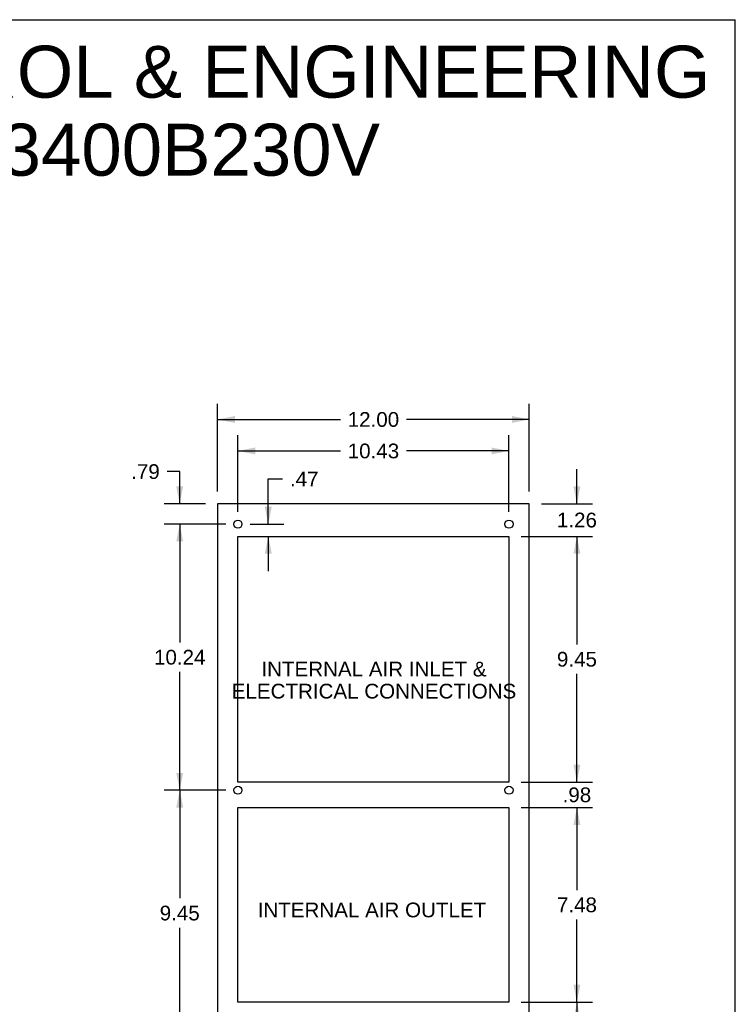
# Model space of a CAD drawing. Header units: inches. Extents: x 0 to 113, y 0 to 73.
# Tile 5 of 5: x 86 to 113, y 35 to 73. Entities that reach past the tile are written whole.
import ezdxf

# ---------------------------------------------------------------- set-up
doc = ezdxf.new("R2010")
doc.units = ezdxf.units.IN
doc.header["$LTSCALE"] = 6.233333
doc.header["$MEASUREMENT"] = 0
doc.layers.get('0').update_dxf_attribs({"linetype": 'CONTINUOUS'})
doc.layers.add('DIMENSIONS', color=7, linetype='CONTINUOUS')
doc.styles.get("Standard").update_dxf_attribs({"font": 'arial.ttf'})
doc.dimstyles.new('DIMSTYLE_1', dxfattribs={"dimtxt": 0.566667, "dimasz": 0.666667, "dimexe": 0.09, "dimexo": 0.07, "dimgap": 0.0425, "dimtad": 0, "dimtih": 1, "dimtoh": 1, "dimzin": 4, "dimdsep": 46, "dimtxsty": 'Standard', "dimblk": '_FILLED', "dimblk1": '_FILLED', "dimblk2": '_FILLED', "dimcen": 0.09, "dimazin": 1, "dimtfac": 1, "dimtdec": 3, "dimtofl": 0, "dimtmove": 0, "dimatfit": 3, "dimldrblk": '_FILLED', "dimfxl": 0, "dimtolj": 1, "dimtzin": 4, "dimarcsym": 0})

# ---------------------------------------------------------------- blocks, each defined once
blk = doc.blocks.new('_FILLED')
at = {"color": 0, "linetype": 'ByBlock'}
blk.add_solid([(0, 0), (-1, 0.2), (-1, -0.2)], dxfattribs=at)
blk = doc.blocks.new('*D5')
at = {"layer": 'DIMENSIONS', "color": 2, "linetype": 'Continuous'}
for p, q in [((93.403, 55.183), (93.403, 58.556)), ((105.403, 55.183), (105.403, 58.556)), ((93.403, 57.956), (98.13, 57.956)), ((105.403, 57.956), (100.677, 57.956))]:
    blk.add_line(p, q, dxfattribs=at)
at = {"layer": 'DIMENSIONS', "color": 2, "linetype": 'Continuous', "xscale": 0.6666666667, "yscale": 0.6666666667, "zscale": 0.6666666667, "rotation": 180}
blk.add_blockref('_FILLED', (93.403, 57.956), dxfattribs=at)
at = {"layer": 'DIMENSIONS', "color": 2, "linetype": 'Continuous', "xscale": 0.6666666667, "yscale": 0.6666666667, "zscale": 0.6666666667}
blk.add_blockref('_FILLED', (105.403, 57.956), dxfattribs=at)
at = {"layer": 'DIMENSIONS', "color": 2, "linetype": 'Continuous', "insert": (99.403, 58.239), "char_height": 0.5667, "width": 1.98017, "attachment_point": 2, "line_spacing_factor": 0.9}
blk.add_mtext('12.00', dxfattribs=at)
blk = doc.blocks.new('*D6')
at = {"layer": 'DIMENSIONS', "color": 2, "linetype": 'Continuous'}
for p, q in [((94.187, 54.396), (94.187, 57.345)), ((104.62, 54.396), (104.62, 57.345)), ((94.187, 56.745), (98.13, 56.745)), ((104.62, 56.745), (100.677, 56.745))]:
    blk.add_line(p, q, dxfattribs=at)
at = {"layer": 'DIMENSIONS', "color": 2, "linetype": 'Continuous', "xscale": 0.6666666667, "yscale": 0.6666666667, "zscale": 0.6666666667, "rotation": 180}
blk.add_blockref('_FILLED', (94.187, 56.745), dxfattribs=at)
at = {"layer": 'DIMENSIONS', "color": 2, "linetype": 'Continuous', "xscale": 0.6666666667, "yscale": 0.6666666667, "zscale": 0.6666666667}
blk.add_blockref('_FILLED', (104.62, 56.745), dxfattribs=at)
at = {"layer": 'DIMENSIONS', "color": 2, "linetype": 'Continuous', "insert": (99.404, 57.028), "char_height": 0.5667, "width": 1.98017, "attachment_point": 2, "line_spacing_factor": 0.9}
blk.add_mtext('10.43', dxfattribs=at)
blk = doc.blocks.new('*D7')
at = {"layer": 'DIMENSIONS', "color": 2, "linetype": 'Continuous'}
for p, q in [((107.236, 54.716), (107.236, 56.049)), ((105.87, 54.716), (107.836, 54.716)), ((105.087, 53.457), (107.836, 53.457)), ((107.236, 53.457), (107.236, 52.124))]:
    blk.add_line(p, q, dxfattribs=at)
at = {"layer": 'DIMENSIONS', "color": 2, "linetype": 'Continuous', "xscale": 0.6666666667, "yscale": 0.6666666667, "zscale": 0.6666666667}
for p, rotation in [((107.236, 54.716), 270), ((107.236, 53.457), 90)]:
    blk.add_blockref('_FILLED', p, dxfattribs=dict(at, rotation=rotation))
at = {"layer": 'DIMENSIONS', "color": 2, "linetype": 'Continuous', "insert": (107.236, 54.37), "char_height": 0.5667, "width": 1.5399, "attachment_point": 2, "line_spacing_factor": 0.9}
blk.add_mtext('1.26', dxfattribs=at)
blk = doc.blocks.new('*D8')
at = {"layer": 'DIMENSIONS', "color": 2, "linetype": 'Continuous'}
for p, q in [((105.087, 53.457), (107.836, 53.457)), ((107.236, 53.457), (107.236, 49.3)), ((107.236, 44.009), (107.236, 48.166)), ((105.087, 44.009), (107.836, 44.009))]:
    blk.add_line(p, q, dxfattribs=at)
at = {"layer": 'DIMENSIONS', "color": 2, "linetype": 'Continuous', "xscale": 0.6666666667, "yscale": 0.6666666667, "zscale": 0.6666666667}
for p, rotation in [((107.236, 53.457), 90), ((107.236, 44.009), 270)]:
    blk.add_blockref('_FILLED', p, dxfattribs=dict(at, rotation=rotation))
at = {"layer": 'DIMENSIONS', "color": 2, "linetype": 'Continuous', "insert": (107.236, 49.016), "char_height": 0.5667, "width": 1.5399, "attachment_point": 2, "line_spacing_factor": 0.9}
blk.add_mtext('9.45', dxfattribs=at)
blk = doc.blocks.new('*D9')
at = {"layer": 'DIMENSIONS', "color": 2, "linetype": 'Continuous'}
for p, q in [((107.236, 44.009), (107.236, 45.342)), ((105.087, 44.009), (107.836, 44.009)), ((105.087, 43.025), (107.836, 43.025)), ((107.236, 43.025), (107.236, 41.692))]:
    blk.add_line(p, q, dxfattribs=at)
at = {"layer": 'DIMENSIONS', "color": 2, "linetype": 'Continuous', "xscale": 0.6666666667, "yscale": 0.6666666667, "zscale": 0.6666666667}
for p, rotation in [((107.236, 44.009), 270), ((107.236, 43.025), 90)]:
    blk.add_blockref('_FILLED', p, dxfattribs=dict(at, rotation=rotation))
at = {"layer": 'DIMENSIONS', "color": 2, "linetype": 'Continuous', "insert": (107.236, 43.8), "char_height": 0.5667, "width": 1.09963, "attachment_point": 2, "line_spacing_factor": 0.9}
blk.add_mtext('.98', dxfattribs=at)
blk = doc.blocks.new('*D10')
at = {"layer": 'DIMENSIONS', "color": 2, "linetype": 'Continuous'}
for p, q in [((105.087, 43.025), (107.836, 43.025)), ((107.236, 43.025), (107.236, 39.852)), ((107.236, 35.545), (107.236, 38.718)), ((105.087, 35.545), (107.836, 35.545))]:
    blk.add_line(p, q, dxfattribs=at)
at = {"layer": 'DIMENSIONS', "color": 2, "linetype": 'Continuous', "xscale": 0.6666666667, "yscale": 0.6666666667, "zscale": 0.6666666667}
for p, rotation in [((107.236, 43.025), 90), ((107.236, 35.545), 270)]:
    blk.add_blockref('_FILLED', p, dxfattribs=dict(at, rotation=rotation))
at = {"layer": 'DIMENSIONS', "color": 2, "linetype": 'Continuous', "insert": (107.236, 39.568), "char_height": 0.5667, "width": 1.5399, "attachment_point": 2, "line_spacing_factor": 0.9}
blk.add_mtext('7.48', dxfattribs=at)
blk = doc.blocks.new('*D11')
at = {"layer": 'DIMENSIONS', "color": 2, "linetype": 'Continuous'}
for p, q in [((105.087, 35.545), (107.836, 35.545)), ((107.236, 35.545), (107.236, 27.981)), ((107.236, 19.283), (107.236, 26.847)), ((105.87, 19.283), (107.836, 19.283))]:
    blk.add_line(p, q, dxfattribs=at)
at = {"layer": 'DIMENSIONS', "color": 2, "linetype": 'Continuous', "xscale": 0.6666666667, "yscale": 0.6666666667, "zscale": 0.6666666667}
for p, rotation in [((107.236, 35.545), 90), ((107.236, 19.283), 270)]:
    blk.add_blockref('_FILLED', p, dxfattribs=dict(at, rotation=rotation))
at = {"layer": 'DIMENSIONS', "color": 2, "linetype": 'Continuous', "insert": (107.236, 27.697), "char_height": 0.5667, "width": 1.98017, "attachment_point": 2, "line_spacing_factor": 0.9}
blk.add_mtext('16.26', dxfattribs=at)
blk = doc.blocks.new('*D12')
at = {"layer": 'DIMENSIONS', "color": 2, "linetype": 'Continuous'}
for p, q in [((95.356, 53.929), (95.356, 55.667)), ((95.356, 55.667), (95.906, 55.667)), ((94.654, 53.929), (95.956, 53.929)), ((95.356, 53.457), (95.356, 52.124))]:
    blk.add_line(p, q, dxfattribs=at)
at = {"layer": 'DIMENSIONS', "color": 2, "linetype": 'Continuous', "xscale": 0.6666666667, "yscale": 0.6666666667, "zscale": 0.6666666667}
for p, rotation in [((95.356, 53.929), 270), ((95.356, 53.457), 90)]:
    blk.add_blockref('_FILLED', p, dxfattribs=dict(at, rotation=rotation))
at = {"layer": 'DIMENSIONS', "color": 2, "linetype": 'Continuous', "insert": (96.19, 55.95), "char_height": 0.5667, "width": 1.09963, "attachment_point": 1, "line_spacing_factor": 0.9}
blk.add_mtext('.47', dxfattribs=at)
blk = doc.blocks.new('*D13')
at = {"layer": 'DIMENSIONS', "color": 2, "linetype": 'Continuous'}
for p, q in [((91.947, 55.951), (91.461, 55.951)), ((91.947, 54.716), (91.947, 55.951)), ((92.937, 54.716), (91.347, 54.716)), ((93.721, 53.929), (91.347, 53.929)), ((91.947, 53.929), (91.947, 52.596))]:
    blk.add_line(p, q, dxfattribs=at)
at = {"layer": 'DIMENSIONS', "color": 2, "linetype": 'Continuous', "xscale": 0.6666666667, "yscale": 0.6666666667, "zscale": 0.6666666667}
for p, rotation in [((91.947, 54.716), 270), ((91.947, 53.929), 90)]:
    blk.add_blockref('_FILLED', p, dxfattribs=dict(at, rotation=rotation))
at = {"layer": 'DIMENSIONS', "color": 2, "linetype": 'Continuous', "insert": (91.178, 56.234), "char_height": 0.5667, "width": 1.09963, "attachment_point": 3, "line_spacing_factor": 0.9}
blk.add_mtext('.79', dxfattribs=at)
blk = doc.blocks.new('*D14')
at = {"layer": 'DIMENSIONS', "color": 2, "linetype": 'Continuous'}
for p, q in [((93.721, 53.929), (91.347, 53.929)), ((91.947, 53.929), (91.947, 49.378)), ((91.947, 43.693), (91.947, 48.244)), ((93.721, 43.693), (91.347, 43.693))]:
    blk.add_line(p, q, dxfattribs=at)
at = {"layer": 'DIMENSIONS', "color": 2, "linetype": 'Continuous', "xscale": 0.6666666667, "yscale": 0.6666666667, "zscale": 0.6666666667}
for p, rotation in [((91.947, 53.929), 90), ((91.947, 43.693), 270)]:
    blk.add_blockref('_FILLED', p, dxfattribs=dict(at, rotation=rotation))
at = {"layer": 'DIMENSIONS', "color": 2, "linetype": 'Continuous', "insert": (91.947, 49.094), "char_height": 0.5667, "width": 1.98017, "attachment_point": 2, "line_spacing_factor": 0.9}
blk.add_mtext('10.24', dxfattribs=at)
blk = doc.blocks.new('*D15')
at = {"layer": 'DIMENSIONS', "color": 2, "linetype": 'Continuous'}
for p, q in [((93.721, 43.693), (91.347, 43.693)), ((91.947, 43.693), (91.947, 39.536)), ((91.947, 34.245), (91.947, 38.402)), ((93.721, 34.245), (91.347, 34.245))]:
    blk.add_line(p, q, dxfattribs=at)
at = {"layer": 'DIMENSIONS', "color": 2, "linetype": 'Continuous', "xscale": 0.6666666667, "yscale": 0.6666666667, "zscale": 0.6666666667}
for p, rotation in [((91.947, 43.693), 90), ((91.947, 34.245), 270)]:
    blk.add_blockref('_FILLED', p, dxfattribs=dict(at, rotation=rotation))
at = {"layer": 'DIMENSIONS', "color": 2, "linetype": 'Continuous', "insert": (91.947, 39.252), "char_height": 0.5667, "width": 1.5399, "attachment_point": 2, "line_spacing_factor": 0.9}
blk.add_mtext('9.45', dxfattribs=at)

msp = doc.modelspace()

# ---------------------------------------------------------------- linework, layer by layer
at = {"color": 7, "linetype": 'Continuous'}
for p, q in [((0, 73.3333), (113.3333, 73.3333)), ((113.3333, 0), (113.3333, 73.3333)), ((93.4033, 54.716), (93.4033, 19.283)), ((105.4033, 54.716), (93.4033, 54.716)), ((105.4033, 19.283), (105.4033, 54.716)), ((94.1873, 44.009), (94.1873, 53.457)), ((94.1873, 53.457), (104.6203, 53.457)), ((104.6203, 53.457), (104.6203, 44.009)), ((104.6203, 44.009), (94.1873, 44.009)), ((94.1873, 35.545), (94.1873, 43.025)), ((94.1873, 43.025), (104.6203, 43.025)), ((104.6203, 43.025), (104.6203, 35.545)), ((104.6203, 35.545), (94.1873, 35.545))]:
    msp.add_line(p, q, dxfattribs=at)
for centre in [(94.1873, 53.929), (104.6203, 53.929), (94.1873, 43.693), (104.6203, 43.693)]:
    msp.add_circle(centre, 0.156, dxfattribs=at)

# ---------------------------------------------------------------- texts
at = {"layer": 'DIMENSIONS', "color": 2, "linetype": 'Continuous', "attachment_point": 2, "line_spacing_factor": 0.9}
for s, insert, char_height, width in [('SAGINAW CONTROL & ENGINEERING\\PSCE-AC3400B230V', (87.0768, 72.3334), 2, 50.513011), ('INTERNAL AIR INLET &\\PELECTRICAL CONNECTIONS', (99.4243, 48.638), 0.566667, 10.933086), ('INTERNAL AIR OUTLET', (99.346, 39.3716), 0.566667, 8.780173)]:
    msp.add_mtext(s, dxfattribs=dict(at, insert=insert, char_height=char_height, width=width))

# ---------------------------------------------------------------- dimensions: what is measured, and where the dimension line sits
at = {"layer": 'DIMENSIONS', "color": 2, "linetype": 'Continuous'}
for base, p1, p2, angle, picture, middle in [((93.4033, 57.9557), (105.4033, 55.1126), (93.4033, 55.1126), 180, '*D5', (99.4274, 57.9525)), ((94.1873, 56.7447), (104.6203, 54.3256), (94.1873, 54.3256), 180, '*D6', (99.4279, 56.7415)), ((91.9469, 53.929), (93.0067, 54.716), (93.7907, 53.929), 270, '*D13', (90.6444, 55.9476)), ((95.3562, 53.929), (94.1873, 53.457), (94.584, 53.929), 90, '*D12', (96.756, 55.6657)), ((107.236, 54.716), (105.017, 53.457), (105.8, 54.716), 90, '*D7', (107.2605, 54.0833)), ((91.9469, 43.693), (93.7907, 53.929), (93.7907, 43.693), 270, '*D14', (91.971, 48.8078)), ((107.236, 44.009), (105.017, 53.457), (105.017, 44.009), 270, '*D8', (107.2363, 48.7298)), ((107.236, 43.025), (105.017, 44.009), (105.017, 43.025), 270, '*D9', (107.2515, 43.5138)), ((91.9469, 34.245), (93.7907, 43.693), (93.7907, 34.245), 270, '*D15', (91.9472, 38.9658)), ((107.236, 35.545), (105.017, 43.025), (105.017, 35.545), 270, '*D10', (107.2352, 39.2818)), ((107.236, 19.283), (105.017, 35.545), (105.8, 19.283), 270, '*D11', (107.26, 27.4108))]:
    dim = msp.add_linear_dim(base=base, p1=p1, p2=p2, angle=angle, dimstyle='DIMSTYLE_1', dxfattribs=at)
    dim.commit()
    dim.dimension.update_dxf_attribs({"geometry": picture, "text_midpoint": middle, "dimtype": 160})

doc.saveas('drawing.dxf')
